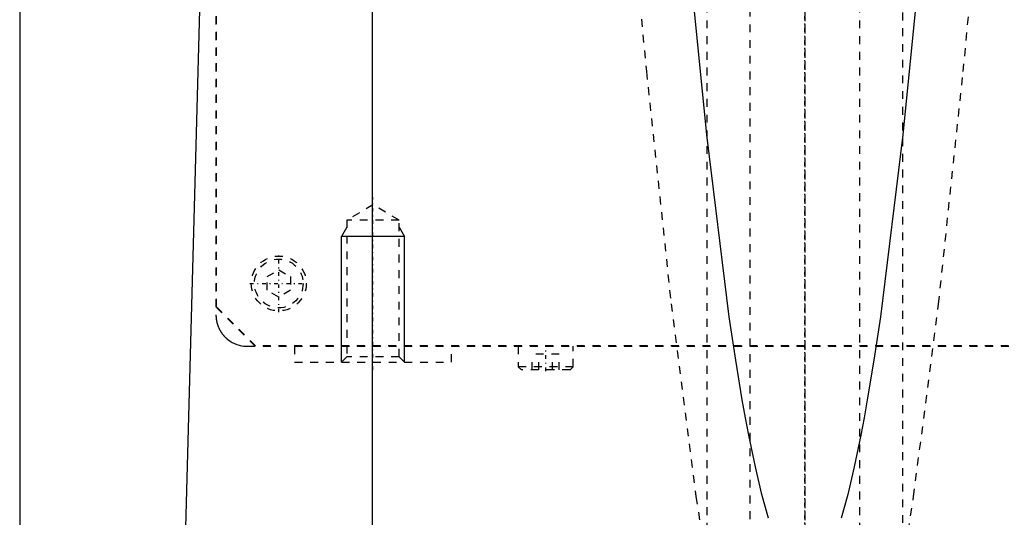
# Model space of a CAD drawing. Extents: x -120 to 120, y -123 to 447.
# Tile 4 of 11: x -100 to 25, y 42 to 106. Entities that reach past the tile are written whole.
import ezdxf

# ---------------------------------------------------------------- set-up
doc = ezdxf.new("R2010")
doc.units = 0
doc.linetypes.add('CENTER', pattern=[1.5, 0.45, -0.5, 0.05, -0.5])
doc.linetypes.add('DASHED', pattern=[2, 1, -1])
for name, color, linetype in [('AM_0', 7, 'CONTINUOUS'), ('AM_10', 7, 'CONTINUOUS'), ('AM_3', 7, 'DASHED'), ('AM_7', 7, 'CENTER')]:
    doc.layers.add(name, color=color, linetype=linetype)

msp = doc.modelspace()

# ---------------------------------------------------------------- linework, layer by layer
at = {"layer": 'AM_0', "color": 7, "linetype": 'CONTINUOUS'}
for p, q in [((-100, 363), (-100, 25)), ((-79, 34.5), (-76.83, 115.63)), ((-55.06, 34.5), (-55.06, 116.6))]:
    msp.add_line(p, q, dxfattribs=at)
for points in [[(-4.62, 42.12, 0), (-5.46, 45.14, 0), (-6.29, 48.66, 0), (-7.13, 52.68, 0), (-7.54, 54.88, 0), (-7.96, 57.2, 0), (-8.79, 62.22, 0), (-9.62, 67.74, 0), (-12.5, 90.94, 0), (-14.95, 115.63, 0)], [(14.95, 115.63, 0), (12.5, 90.94, 0), (9.62, 67.74, 0), (8.79, 62.22, 0), (7.96, 57.2, 0), (7.54, 54.88, 0), (7.13, 52.68, 0), (6.29, 48.66, 0), (5.46, 45.14, 0), (4.62, 42.12, 0)]]:
    msp.add_polyline3d(points, dxfattribs=at)
at = {"layer": 'AM_10', "color": 7, "linetype": 'CONTINUOUS'}
for p, q in [((-58.32, 79.17), (-59, 78)), ((-51.68, 79.17), (-51, 78)), ((-51, 78), (-59, 78)), ((-59, 62), (-59, 78)), ((-51, 62), (-51, 78))]:
    msp.add_line(p, q, dxfattribs=at)
at = {"layer": 'AM_3', "color": 6, "linetype": 'DASHED'}
for p, q in [((-7, 421), (-7, -97.5)), ((7, -97.5), (7, 421)), ((-12.5, 405.5), (-12.5, -56.5)), ((12.5, -56.5), (12.5, 405.5)), ((-75, 380), (-75, 68)), ((-74.95, 69.05), (-74.95, 374.95)), ((-55, 82), (-58.32, 80.08)), ((-51.68, 80.08), (-55, 82)), ((-58.32, 80.08), (-58.32, 62.68)), ((-51.68, 80.08), (-58.32, 80.08)), ((-51.68, 62.68), (-51.68, 80.08)), ((-68.5, 72.87), (-67, 73.73)), ((-68.5, 71.13), (-68.5, 72.87)), ((-67, 73.73), (-65.5, 72.87)), ((-65.5, 72.87), (-65.5, 71.13)), ((-67, 70.27), (-68.5, 71.13)), ((-65.5, 71.13), (-67, 70.27)), ((-70, 64), (-75, 69)), ((-69.95, 64.05), (-74.95, 69.05)), ((-71, 64), (71, 64)), ((69.95, 64.05), (-69.95, 64.05)), ((-65, 64), (-65, 62)), ((-45, 62), (-45, 64)), ((-36.5, 64), (-36.5, 61.4)), ((-29.5, 61.4), (-29.5, 64)), ((-34.73, 61), (-34.73, 63)), ((-31.27, 63), (-34.73, 63)), ((-33.87, 61), (-33.87, 63)), ((-32.13, 61), (-32.13, 63)), ((-31.27, 61), (-31.27, 63)), ((-65, 62), (-45, 62)), ((-58.32, 62.68), (-59, 62)), ((-51.68, 62.68), (-58.32, 62.68)), ((-51, 62), (-51.68, 62.68)), ((-36.5, 61.4), (-36.1, 61)), ((-29.5, 61.4), (-36.5, 61.4)), ((-29.9, 61), (-36.1, 61)), ((-29.9, 61), (-29.5, 61.4))]:
    msp.add_line(p, q, dxfattribs=at)
for points in [[(-21.74, 115.63, 0), (-20.18, 98.98, 0), (-17.03, 69.41, 0), (-13.86, 44.87, 0), (-12.26, 34.5, 0)], [(12.26, 34.5, 0), (13.86, 44.87, 0), (17.03, 69.41, 0), (20.18, 98.98, 0), (21.74, 115.63, 0)], [(-75, 68, 0), (-75, 67.97, 0), (-75, 67.9, 0), (-75, 67.83, 0), (-74.99, 67.79, 0), (-74.99, 67.76, 0), (-74.99, 67.69, 0), (-74.98, 67.62, 0), (-74.97, 67.55, 0), (-74.97, 67.48, 0), (-74.96, 67.41, 0), (-74.95, 67.38, 0), (-74.95, 67.34, 0), (-74.93, 67.27, 0), (-74.92, 67.21, 0), (-74.91, 67.14, 0), (-74.89, 67.07, 0), (-74.87, 67, 0), (-74.87, 66.97, 0), (-74.86, 66.94, 0), (-74.84, 66.87, 0), (-74.82, 66.81, 0), (-74.81, 66.77, 0), (-74.8, 66.74, 0), (-74.77, 66.68, 0), (-74.75, 66.61, 0), (-74.74, 66.58, 0), (-74.73, 66.55, 0), (-74.7, 66.49, 0), (-74.68, 66.43, 0), (-74.65, 66.37, 0), (-74.62, 66.31, 0), (-74.59, 66.25, 0), (-74.58, 66.22, 0), (-74.57, 66.19, 0), (-74.54, 66.13, 0), (-74.51, 66.07, 0), (-74.47, 66.02, 0), (-74.44, 65.96, 0), (-74.41, 65.91, 0), (-74.39, 65.88, 0), (-74.38, 65.86, 0), (-74.34, 65.8, 0), (-74.31, 65.75, 0), (-74.27, 65.7, 0), (-74.24, 65.65, 0), (-74.2, 65.6, 0), (-74.19, 65.58, 0), (-74.17, 65.56, 0), (-74.13, 65.51, 0), (-74.1, 65.47, 0), (-74.06, 65.42, 0), (-74.02, 65.38, 0), (-73.99, 65.34, 0), (-73.97, 65.32, 0), (-73.95, 65.3, 0), (-73.91, 65.25, 0), (-73.87, 65.21, 0), (-73.83, 65.17, 0), (-73.79, 65.14, 0), (-73.75, 65.1, 0), (-73.73, 65.08, 0), (-73.71, 65.06, 0), (-73.67, 65.02, 0), (-73.63, 64.99, 0), (-73.61, 64.97, 0), (-73.48, 64.86, 0), (-73.21, 64.67, 0), (-72.94, 64.5, 0), (-72.65, 64.36, 0), (-72.35, 64.24, 0), (-72.05, 64.14, 0), (-71.9, 64.1, 0), (-71.75, 64.07, 0), (-71.45, 64.02, 0), (-71.15, 64, 0), (-71, 64, 0)]]:
    msp.add_polyline3d(points, dxfattribs=at)
for radius in [3.5, 3.1]:
    msp.add_circle((-67, 72), radius, dxfattribs=at)
at = {"layer": 'AM_7', "color": 4, "linetype": 'CENTER'}
for p, q in [((0, 446.93), (0, -123.42)), ((0, -18.4), (0, 386.4)), ((0, 247.5), (0, -82.5)), ((-55, 61), (-55, 83)), ((-67, 68.33), (-67, 75.67)), ((-70.67, 72), (-63.32, 72)), ((-33, 60.85), (-33, 64.15))]:
    msp.add_line(p, q, dxfattribs=at)

doc.saveas('drawing.dxf')
